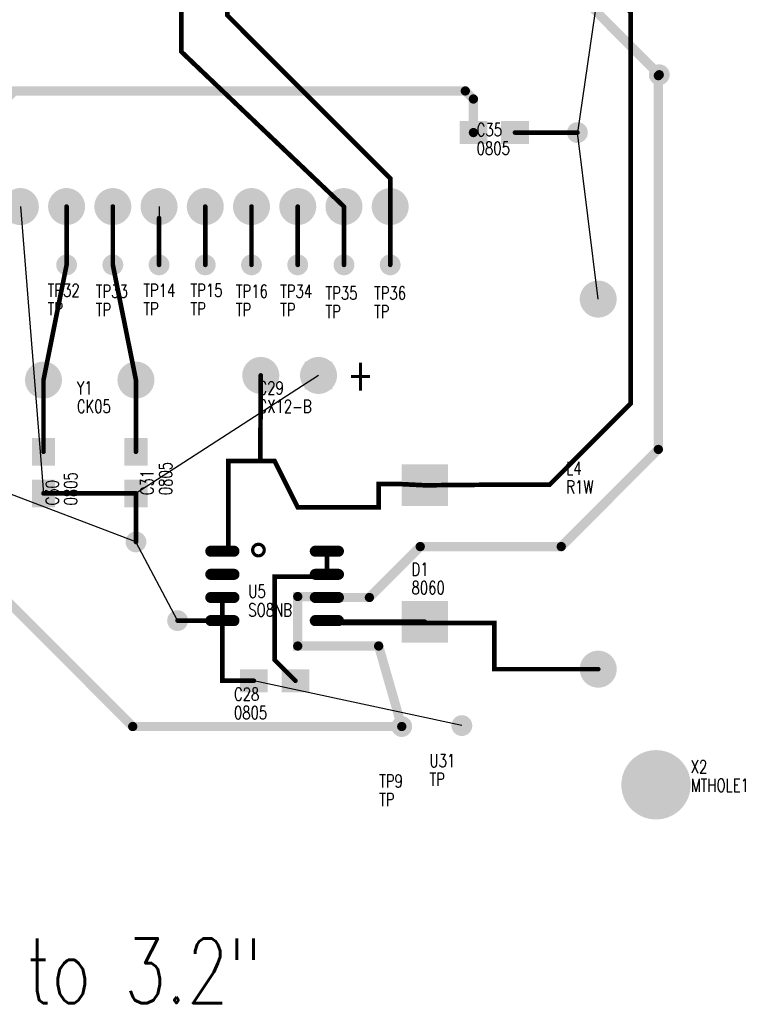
# Model space of a CAD drawing. Extents: x 22 to 3079, y -510 to 5425.
# Tile 2 of 15: x 1498 to 3079, y -324 to 1804. Entities that reach past the tile are written whole.
import ezdxf

# ---------------------------------------------------------------- set-up
doc = ezdxf.new("R2010")
doc.units = 0
for name, pattern in [('P2', [2, 1, 1]), ('TRACK112', [2, 1, 1]), ('TRACK113', [2, 1, 1]), ('TRACK114', [2, 1, 1]), ('TRACK115', [2, 1, 1]), ('TRACK126', [2, 1, 1]), ('TRACK127', [2, 1, 1]), ('TRACK128', [2, 1, 1]), ('TRACK130', [2, 1, 1]), ('TRACK131', [2, 1, 1]), ('TRACK133', [2, 1, 1]), ('TRACK137', [2, 1, 1]), ('TRACK141', [2, 1, 1]), ('TRACK146', [2, 1, 1]), ('TRACK148', [2, 1, 1]), ('TRACK149', [2, 1, 1]), ('TRACK157', [2, 1, 1]), ('TRACK159', [2, 1, 1]), ('TRACK173', [2, 1, 1]), ('TRACK175', [2, 1, 1]), ('TRACK326', [2, 1, 1]), ('TRACK328', [2, 1, 1]), ('TRACK329', [2, 1, 1]), ('TRACK330', [2, 1, 1]), ('TRACK331', [2, 1, 1]), ('TRACK367', [2, 1, 1]), ('TRACK368', [2, 1, 1]), ('TRACK372', [2, 1, 1]), ('TRACK74', [2, 1, 1]), ('TRACK75', [2, 1, 1]), ('TRACK76', [2, 1, 1]), ('TRACK77', [2, 1, 1]), ('TRACK91', [2, 1, 1]), ('TRACK92', [2, 1, 1]), ('TRACK94', [2, 1, 1]), ('TRACK96', [2, 1, 1]), ('TRACK97', [2, 1, 1])]:
    doc.linetypes.add(name, pattern=pattern)
for name, color, linetype in [('COMPONENT_PIECE01', 132, 'CONTINUOUS'), ('COMPONENT_TEXT01', 132, 'CONTINUOUS'), ('CONNECTION', 202, 'CONTINUOUS'), ('DRIL_PLTE_THRU', 12, 'CONTINUOUS'), ('PADS_BOTTOM04', 152, 'CONTINUOUS'), ('PADS_INNER', 1, 'CONTINUOUS'), ('PADS_TOP01', 1, 'CONTINUOUS'), ('PADS_XR25', 168, 'CONTINUOUS'), ('PART_NAME_TOP', 52, 'CONTINUOUS'), ('PART_TOP', 132, 'CONTINUOUS'), ('REFDES', 132, 'CONTINUOUS'), ('TEXT01', 4, 'CONTINUOUS'), ('TRACK01', 1, 'CONTINUOUS'), ('TRACK03', 5, 'CONTINUOUS'), ('VIA', 1, 'CONTINUOUS')]:
    doc.layers.add(name, color=color, linetype=linetype)
doc.styles.add('W10', font='simplex', dxfattribs={"width": 0.75})
doc.styles.add('W20', font='simplex', dxfattribs={"width": 0.75})
doc.styles.add('W5', font='simplex', dxfattribs={"width": 0.75})

# ---------------------------------------------------------------- blocks, each defined once
blk = doc.blocks.new('PADS_BLOCK_UNUSED2')
at = {"layer": 'DRIL_PLTE_THRU', "const_width": 1.5}
blk.add_lwpolyline([(0, -0.8, 1), (0, 0.8, 1)], format="xyb", close=True, dxfattribs=at)
at = {"layer": 'PADS_BOTTOM04'}
blk.add_lwpolyline([(0, 0, 1), (0, 0, 1)], format="xyb", close=True, dxfattribs=at)
at = {"layer": 'PADS_INNER'}
blk.add_lwpolyline([(0, 0, 1), (0, 0, 1)], format="xyb", close=True, dxfattribs=at)
at = {"layer": 'PADS_TOP01', "const_width": 50}
blk.add_lwpolyline([(-30, 0), (30, 0)], dxfattribs=at)
blk = doc.blocks.new('SYM_BLOCK_UNUSED1')
for p in [(-45, 0), (45, 0)]:
    blk.add_blockref('PADS_BLOCK_UNUSED2', p)
blk = doc.blocks.new('PART_TOP45')
blk.add_blockref('SYM_BLOCK_UNUSED1', (0, 0))
at = {"layer": 'PART_NAME_TOP', "style": 'W5', "width": 0.75}
blk.add_text('0805', height=28, rotation=180, dxfattribs=at).set_placement((88, 83))
at = {"layer": 'REFDES', "style": 'W5', "width": 0.75}
blk.add_text('C28', height=28, rotation=180, dxfattribs=at).set_placement((88, 43))
blk = doc.blocks.new('PART_TOP46')
blk.add_blockref('SYM_BLOCK_UNUSED1', (0, 0))
at = {"layer": 'PART_NAME_TOP', "style": 'W5', "width": 0.75}
blk.add_text('0805', height=28, dxfattribs=at).set_placement((-71, -73))
at = {"layer": 'REFDES', "style": 'W5', "width": 0.75}
blk.add_text('C30', height=28, dxfattribs=at).set_placement((-71, -33))
blk = doc.blocks.new('PART_TOP47')
blk.add_blockref('SYM_BLOCK_UNUSED1', (0, 0))
at = {"layer": 'PART_NAME_TOP', "style": 'W5', "width": 0.75}
blk.add_text('0805', height=28, dxfattribs=at).set_placement((-49, -78))
at = {"layer": 'REFDES', "style": 'W5', "width": 0.75}
blk.add_text('C31', height=28, dxfattribs=at).set_placement((-49, -38))
blk = doc.blocks.new('PART_TOP51')
blk.add_blockref('SYM_BLOCK_UNUSED1', (0, 0))
at = {"layer": 'PART_NAME_TOP', "style": 'W5', "width": 0.75}
blk.add_text('0805', height=28, rotation=180, dxfattribs=at).set_placement((38, 48))
at = {"layer": 'REFDES', "style": 'W5', "width": 0.75}
blk.add_text('C35', height=28, rotation=180, dxfattribs=at).set_placement((38, 8))
blk = doc.blocks.new('BODY2')
at = {"layer": 'COMPONENT_TEXT01', "style": 'W10', "width": 0.75}
blk.add_text('+', height=70, dxfattribs=at).set_placement((-120, -27.5))
blk = doc.blocks.new('PADS_BLOCK_UNUSED4')
at = {"layer": 'DRIL_PLTE_THRU', "const_width": 19}
blk.add_lwpolyline([(0, -9.5, 1), (0, 9.5, 1)], format="xyb", close=True, dxfattribs=at)
at = {"layer": 'PADS_BOTTOM04', "const_width": 60}
blk.add_lwpolyline([(-30, 0), (30, 0)], dxfattribs=at)
at = {"layer": 'PADS_INNER', "const_width": 30}
blk.add_lwpolyline([(0, -15, 1), (0, 15, 1)], format="xyb", close=True, dxfattribs=at)
at = {"layer": 'PADS_TOP01', "const_width": 60}
blk.add_lwpolyline([(-30, 0), (30, 0)], dxfattribs=at)
at = {"layer": 'PADS_XR25', "const_width": 40}
blk.add_lwpolyline([(0, -20, 1), (0, 20, 1)], format="xyb", close=True, dxfattribs=at)
blk = doc.blocks.new('PADS_BLOCK_UNUSED3')
at = {"layer": 'DRIL_PLTE_THRU', "const_width": 19}
blk.add_lwpolyline([(0, -9.5, 1), (0, 9.5, 1)], format="xyb", close=True, dxfattribs=at)
at = {"layer": 'PADS_BOTTOM04', "const_width": 30}
blk.add_lwpolyline([(0, -15, 1), (0, 15, 1)], format="xyb", close=True, dxfattribs=at)
at = {"layer": 'PADS_INNER', "const_width": 30}
blk.add_lwpolyline([(0, -15, 1), (0, 15, 1)], format="xyb", close=True, dxfattribs=at)
at = {"layer": 'PADS_TOP01', "const_width": 30}
blk.add_lwpolyline([(0, -15, 1), (0, 15, 1)], format="xyb", close=True, dxfattribs=at)
at = {"layer": 'PADS_XR25', "const_width": 40}
blk.add_lwpolyline([(0, -20, 1), (0, 20, 1)], format="xyb", close=True, dxfattribs=at)
blk = doc.blocks.new('SYM_BLOCK_UNUSED2')
for name, p in [('BODY2', (0, 0)), ('PADS_BLOCK_UNUSED4', (0, 0)), ('PADS_BLOCK_UNUSED3', (125, 0))]:
    blk.add_blockref(name, p)
blk = doc.blocks.new('PART_TOP52')
blk.add_blockref('SYM_BLOCK_UNUSED2', (0, 0))
at = {"layer": 'PART_NAME_TOP', "style": 'W5', "width": 0.75}
blk.add_text('CX12-B', height=28, rotation=180, dxfattribs=at).set_placement((130, 81))
at = {"layer": 'REFDES', "style": 'W5', "width": 0.75}
blk.add_text('C29', height=28, rotation=180, dxfattribs=at).set_placement((130, 41))
blk = doc.blocks.new('PADS_BLOCK_UNUSED5')
at = {"layer": 'DRIL_PLTE_THRU', "const_width": 1.5}
blk.add_lwpolyline([(0, -0.8, 1), (0, 0.8, 1)], format="xyb", close=True, dxfattribs=at)
at = {"layer": 'PADS_BOTTOM04'}
blk.add_lwpolyline([(0, 0, 1), (0, 0, 1)], format="xyb", close=True, dxfattribs=at)
at = {"layer": 'PADS_INNER'}
blk.add_lwpolyline([(0, 0, 1), (0, 0, 1)], format="xyb", close=True, dxfattribs=at)
at = {"layer": 'PADS_TOP01', "const_width": 90}
blk.add_lwpolyline([(0, -50), (0, 50)], dxfattribs=at)
blk = doc.blocks.new('SYM_BLOCK_UNUSED3')
for p in [(-147.5, 0), (147.5, 0)]:
    blk.add_blockref('PADS_BLOCK_UNUSED5', p)
blk = doc.blocks.new('PART_TOP53')
blk.add_blockref('SYM_BLOCK_UNUSED3', (0, 0))
at = {"layer": 'PART_NAME_TOP', "style": 'W5', "width": 0.75}
blk.add_text('8060', height=28, rotation=270, dxfattribs=at).set_placement((-88, 29))
at = {"layer": 'REFDES', "style": 'W5', "width": 0.75}
blk.add_text('D1', height=28, rotation=270, dxfattribs=at).set_placement((-48, 29))
blk = doc.blocks.new('PADS_BLOCK_UNUSED16')
at = {"layer": 'DRIL_PLTE_THRU', "const_width": 22.5}
blk.add_lwpolyline([(0, -11.25, 1), (0, 11.25, 1)], format="xyb", close=True, dxfattribs=at)
at = {"layer": 'PADS_BOTTOM04', "const_width": 35}
blk.add_lwpolyline([(0, -17.5, 1), (0, 17.5, 1)], format="xyb", close=True, dxfattribs=at)
at = {"layer": 'PADS_INNER', "const_width": 35}
blk.add_lwpolyline([(0, -17.5, 1), (0, 17.5, 1)], format="xyb", close=True, dxfattribs=at)
at = {"layer": 'PADS_TOP01', "const_width": 35}
blk.add_lwpolyline([(0, -17.5, 1), (0, 17.5, 1)], format="xyb", close=True, dxfattribs=at)
at = {"layer": 'PADS_XR25', "const_width": 40}
blk.add_lwpolyline([(0, -20, 1), (0, 20, 1)], format="xyb", close=True, dxfattribs=at)
blk = doc.blocks.new('SYM_BLOCK_UNUSED4')
for p in [(0, 0), (800, 0)]:
    blk.add_blockref('PADS_BLOCK_UNUSED16', p)
blk = doc.blocks.new('PART_TOP54')
blk.add_blockref('SYM_BLOCK_UNUSED4', (0, 0))
at = {"layer": 'PART_NAME_TOP', "style": 'W5', "width": 0.75}
blk.add_text('R1W', height=28, rotation=270, dxfattribs=at).set_placement((380, 69))
at = {"layer": 'REFDES', "style": 'W5', "width": 0.75}
blk.add_text('L4', height=28, rotation=270, dxfattribs=at).set_placement((420, 69))
blk = doc.blocks.new('PADS_BLOCK_UNUSED19')
at = {"layer": 'DRIL_PLTE_THRU', "const_width": 15.5}
blk.add_lwpolyline([(0, -7.75, 1), (0, 7.75, 1)], format="xyb", close=True, dxfattribs=at)
at = {"layer": 'PADS_BOTTOM04', "const_width": 22.5}
blk.add_lwpolyline([(0, -11.25, 1), (0, 11.25, 1)], format="xyb", close=True, dxfattribs=at)
at = {"layer": 'PADS_INNER', "const_width": 22.5}
blk.add_lwpolyline([(0, -11.25, 1), (0, 11.25, 1)], format="xyb", close=True, dxfattribs=at)
at = {"layer": 'PADS_TOP01', "const_width": 22.5}
blk.add_lwpolyline([(0, -11.25, 1), (0, 11.25, 1)], format="xyb", close=True, dxfattribs=at)
at = {"layer": 'PADS_XR25', "const_width": 22.5}
blk.add_lwpolyline([(0, -11.25, 1), (0, 11.25, 1)], format="xyb", close=True, dxfattribs=at)
blk = doc.blocks.new('SYM_BLOCK_UNUSED6')
blk.add_blockref('PADS_BLOCK_UNUSED19', (0, -1))
blk = doc.blocks.new('PART_TOP64')
blk.add_blockref('SYM_BLOCK_UNUSED6', (0, 0))
at = {"layer": 'PART_NAME_TOP', "style": 'W5', "width": 0.75}
blk.add_text('TP', height=28, rotation=180, dxfattribs=at).set_placement((49, 171))
at = {"layer": 'REFDES', "style": 'W5', "width": 0.75}
blk.add_text('TP9', height=28, rotation=180, dxfattribs=at).set_placement((49, 131))
blk = doc.blocks.new('PART_TOP69')
blk.add_blockref('SYM_BLOCK_UNUSED6', (0, 0))
at = {"layer": 'PART_NAME_TOP', "style": 'W5', "width": 0.75}
blk.add_text('TP', height=28, dxfattribs=at).set_placement((-34, -110))
at = {"layer": 'REFDES', "style": 'W5', "width": 0.75}
blk.add_text('TP14', height=28, dxfattribs=at).set_placement((-34, -70))
blk = doc.blocks.new('PART_TOP70')
blk.add_blockref('SYM_BLOCK_UNUSED6', (0, 0))
at = {"layer": 'PART_NAME_TOP', "style": 'W5', "width": 0.75}
blk.add_text('TP', height=28, dxfattribs=at).set_placement((-32, -110))
at = {"layer": 'REFDES', "style": 'W5', "width": 0.75}
blk.add_text('TP15', height=28, dxfattribs=at).set_placement((-32, -70))
blk = doc.blocks.new('PART_TOP71')
blk.add_blockref('SYM_BLOCK_UNUSED6', (0, 0))
at = {"layer": 'PART_NAME_TOP', "style": 'W5', "width": 0.75}
blk.add_text('TP', height=28, dxfattribs=at).set_placement((-34, -112))
at = {"layer": 'REFDES', "style": 'W5', "width": 0.75}
blk.add_text('TP16', height=28, dxfattribs=at).set_placement((-34, -72))
blk = doc.blocks.new('BODY11')
at = {"layer": 'COMPONENT_PIECE01', "linetype": 'P2', "const_width": 7}
blk.add_lwpolyline([(-90, -35, 1), (-65, -35, 1)], format="xyb", close=True, dxfattribs=at)
blk = doc.blocks.new('PADS_BLOCK_UNUSED10')
at = {"layer": 'DRIL_PLTE_THRU', "const_width": 1.5}
blk.add_lwpolyline([(0, -0.8, 1), (0, 0.8, 1)], format="xyb", close=True, dxfattribs=at)
at = {"layer": 'PADS_BOTTOM04'}
blk.add_lwpolyline([(0, 0, 1), (0, 0, 1)], format="xyb", close=True, dxfattribs=at)
at = {"layer": 'PADS_INNER'}
blk.add_lwpolyline([(0, 0, 1), (0, 0, 1)], format="xyb", close=True, dxfattribs=at)
at = {"layer": 'PADS_TOP01', "const_width": 12}
blk.add_lwpolyline([(6, -25), (6, 25, 1), (-6, 25), (-6, -25, 1)], format="xyb", close=True, dxfattribs=at)
blk = doc.blocks.new('SYM_BLOCK_UNUSED11')
for name, p in [('PADS_BLOCK_UNUSED10', (-75, 113)), ('PADS_BLOCK_UNUSED10', (-25, 113)), ('PADS_BLOCK_UNUSED10', (25, 113)), ('PADS_BLOCK_UNUSED10', (75, 113)), ('BODY11', (0, 0)), ('PADS_BLOCK_UNUSED10', (-75, -113)), ('PADS_BLOCK_UNUSED10', (-25, -113)), ('PADS_BLOCK_UNUSED10', (25, -113)), ('PADS_BLOCK_UNUSED10', (75, -113))]:
    blk.add_blockref(name, p)
blk = doc.blocks.new('PART_TOP84')
blk.add_blockref('SYM_BLOCK_UNUSED11', (0, 0))
at = {"layer": 'PART_NAME_TOP', "style": 'W5', "width": 0.75}
blk.add_text('SO8NB', height=28, rotation=90, dxfattribs=at).set_placement((66, -57))
at = {"layer": 'REFDES', "style": 'W5', "width": 0.75}
blk.add_text('U5', height=28, rotation=90, dxfattribs=at).set_placement((26, -57))
blk = doc.blocks.new('SYM_BLOCK_UNUSED12')
for name, p in [('PADS_BLOCK_UNUSED3', (0, 600)), ('PADS_BLOCK_UNUSED3', (100, 600)), ('PADS_BLOCK_UNUSED3', (200, 600)), ('PADS_BLOCK_UNUSED3', (300, 600)), ('PADS_BLOCK_UNUSED3', (400, 600)), ('PADS_BLOCK_UNUSED3', (500, 600)), ('PADS_BLOCK_UNUSED3', (600, 600)), ('PADS_BLOCK_UNUSED3', (700, 600)), ('PADS_BLOCK_UNUSED3', (800, 600)), ('PADS_BLOCK_UNUSED3', (900, 600)), ('PADS_BLOCK_UNUSED3', (1000, 600)), ('PADS_BLOCK_UNUSED3', (1100, 600)), ('PADS_BLOCK_UNUSED3', (1200, 600)), ('PADS_BLOCK_UNUSED3', (1300, 600)), ('PADS_BLOCK_UNUSED3', (1400, 600)), ('PADS_BLOCK_UNUSED3', (1500, 600)), ('PADS_BLOCK_UNUSED3', (1600, 600)), ('PADS_BLOCK_UNUSED3', (1700, 600)), ('PADS_BLOCK_UNUSED3', (1800, 600)), ('PADS_BLOCK_UNUSED3', (1900, 600)), ('PADS_BLOCK_UNUSED4', (0, 0)), ('PADS_BLOCK_UNUSED3', (100, 0)), ('PADS_BLOCK_UNUSED3', (200, 0)), ('PADS_BLOCK_UNUSED3', (300, 0)), ('PADS_BLOCK_UNUSED3', (400, 0)), ('PADS_BLOCK_UNUSED3', (500, 0)), ('PADS_BLOCK_UNUSED3', (600, 0)), ('PADS_BLOCK_UNUSED3', (700, 0)), ('PADS_BLOCK_UNUSED3', (800, 0)), ('PADS_BLOCK_UNUSED3', (900, 0)), ('PADS_BLOCK_UNUSED3', (1000, 0)), ('PADS_BLOCK_UNUSED3', (1100, 0)), ('PADS_BLOCK_UNUSED3', (1200, 0)), ('PADS_BLOCK_UNUSED3', (1300, 0)), ('PADS_BLOCK_UNUSED3', (1400, 0)), ('PADS_BLOCK_UNUSED3', (1500, 0)), ('PADS_BLOCK_UNUSED3', (1600, 0)), ('PADS_BLOCK_UNUSED3', (1700, 0)), ('PADS_BLOCK_UNUSED3', (1800, 0)), ('PADS_BLOCK_UNUSED3', (1900, 0))]:
    blk.add_blockref(name, p)
blk = doc.blocks.new('PART_TOP85')
blk.add_blockref('SYM_BLOCK_UNUSED12', (0, 0))
at = {"layer": 'PART_NAME_TOP', "style": 'W5', "width": 0.75}
blk.add_text('DIP40-600', height=28, dxfattribs=at).set_placement((800, 310))
at = {"layer": 'REFDES', "style": 'W5', "width": 0.75}
blk.add_text('U7', height=28, dxfattribs=at).set_placement((800, 350))
blk = doc.blocks.new('SYM_BLOCK_UNUSED13')
for p in [(0, 0), (200, 0)]:
    blk.add_blockref('PADS_BLOCK_UNUSED3', p)
blk = doc.blocks.new('PART_TOP86')
blk.add_blockref('SYM_BLOCK_UNUSED13', (0, 0))
at = {"layer": 'PART_NAME_TOP', "style": 'W5', "width": 0.75}
blk.add_text('CK05', height=28, rotation=180, dxfattribs=at).set_placement((128, 71))
at = {"layer": 'REFDES', "style": 'W5', "width": 0.75}
blk.add_text('Y1', height=28, rotation=180, dxfattribs=at).set_placement((128, 31))
blk = doc.blocks.new('PART_TOP103')
blk.add_blockref('SYM_BLOCK_UNUSED6', (0, 0))
at = {"layer": 'PART_NAME_TOP', "style": 'W5', "width": 0.75}
blk.add_text('TP', height=28, dxfattribs=at).set_placement((-41, -110))
at = {"layer": 'REFDES', "style": 'W5', "width": 0.75}
blk.add_text('TP32', height=28, dxfattribs=at).set_placement((-41, -70))
blk = doc.blocks.new('PART_TOP104')
blk.add_blockref('SYM_BLOCK_UNUSED6', (0, 0))
at = {"layer": 'PART_NAME_TOP', "style": 'W5', "width": 0.75}
blk.add_text('TP', height=28, dxfattribs=at).set_placement((-37, -112))
at = {"layer": 'REFDES', "style": 'W5', "width": 0.75}
blk.add_text('TP33', height=28, dxfattribs=at).set_placement((-37, -72))
blk = doc.blocks.new('PART_TOP105')
blk.add_blockref('SYM_BLOCK_UNUSED6', (0, 0))
at = {"layer": 'PART_NAME_TOP', "style": 'W5', "width": 0.75}
blk.add_text('TP', height=28, dxfattribs=at).set_placement((-38, -112))
at = {"layer": 'REFDES', "style": 'W5', "width": 0.75}
blk.add_text('TP34', height=28, dxfattribs=at).set_placement((-38, -72))
blk = doc.blocks.new('PART_TOP106')
blk.add_blockref('SYM_BLOCK_UNUSED6', (0, 0))
at = {"layer": 'PART_NAME_TOP', "style": 'W5', "width": 0.75}
blk.add_text('TP', height=28, dxfattribs=at).set_placement((-40, -116))
at = {"layer": 'REFDES', "style": 'W5', "width": 0.75}
blk.add_text('TP35', height=28, dxfattribs=at).set_placement((-40, -76))
blk = doc.blocks.new('PART_TOP107')
blk.add_blockref('SYM_BLOCK_UNUSED6', (0, 0))
at = {"layer": 'PART_NAME_TOP', "style": 'W5', "width": 0.75}
blk.add_text('TP', height=28, dxfattribs=at).set_placement((-35, -116))
at = {"layer": 'REFDES', "style": 'W5', "width": 0.75}
blk.add_text('TP36', height=28, dxfattribs=at).set_placement((-35, -76))
blk = doc.blocks.new('PART_TOP218')
blk.add_blockref('SYM_BLOCK_UNUSED6', (0, 0))
at = {"layer": 'PART_NAME_TOP', "style": 'W5', "width": 0.75}
blk.add_text('TP', height=28, dxfattribs=at).set_placement((-70, -131))
at = {"layer": 'REFDES', "style": 'W5', "width": 0.75}
blk.add_text('U31', height=28, dxfattribs=at).set_placement((-70, -91))
blk = doc.blocks.new('PADS_BLOCK_UNUSED22')
at = {"layer": 'DRIL_PLTE_THRU', "const_width": 64}
blk.add_lwpolyline([(0, -32, 1), (0, 32, 1)], format="xyb", close=True, dxfattribs=at)
at = {"layer": 'PADS_BOTTOM04', "const_width": 50}
blk.add_lwpolyline([(0, -25, 1), (0, 25, 1)], format="xyb", close=True, dxfattribs=at)
at = {"layer": 'PADS_INNER', "const_width": 50}
blk.add_lwpolyline([(0, -25, 1), (0, 25, 1)], format="xyb", close=True, dxfattribs=at)
at = {"layer": 'PADS_TOP01', "const_width": 62.5}
blk.add_lwpolyline([(0, -31.25, 1), (0, 31.25, 1)], format="xyb", close=True, dxfattribs=at)
at = {"layer": 'PADS_XR25', "const_width": 75}
blk.add_lwpolyline([(0, -37.5, 1), (0, 37.5, 1)], format="xyb", close=True, dxfattribs=at)
blk = doc.blocks.new('SYM_BLOCK_UNUSED15')
blk.add_blockref('PADS_BLOCK_UNUSED22', (0, 0))
blk = doc.blocks.new('PART_TOP220')
blk.add_blockref('SYM_BLOCK_UNUSED15', (0, 0))
at = {"layer": 'PART_NAME_TOP', "style": 'W5', "width": 0.75}
blk.add_text('MTHOLE1', height=28, dxfattribs=at).set_placement((75, -15))
at = {"layer": 'REFDES', "style": 'W5', "width": 0.75}
blk.add_text('X2', height=28, dxfattribs=at).set_placement((75, 25))
blk = doc.blocks.new('CORNER_10')
at = {"const_width": 5}
blk.add_lwpolyline([(0, -2.5, 1), (0, 2.5, 1)], format="xyb", close=True, dxfattribs=at)
blk = doc.blocks.new('CORNER_20')
at = {"const_width": 10}
blk.add_lwpolyline([(0, -5, 1), (0, 5, 1)], format="xyb", close=True, dxfattribs=at)
blk = doc.blocks.new('PADS_BLOCK_UNUSED20')
at = {"layer": 'DRIL_PLTE_THRU', "const_width": 15.5}
blk.add_lwpolyline([(0, -7.75, 1), (0, 7.75, 1)], format="xyb", close=True, dxfattribs=at)
at = {"layer": 'PADS_BOTTOM04', "const_width": 22.5}
blk.add_lwpolyline([(0, -11.25, 1), (0, 11.25, 1)], format="xyb", close=True, dxfattribs=at)
at = {"layer": 'PADS_INNER', "const_width": 22.5}
blk.add_lwpolyline([(0, -11.25, 1), (0, 11.25, 1)], format="xyb", close=True, dxfattribs=at)
at = {"layer": 'PADS_TOP01', "const_width": 22.5}
blk.add_lwpolyline([(0, -11.25, 1), (0, 11.25, 1)], format="xyb", close=True, dxfattribs=at)
blk = doc.blocks.new('VIA0')
blk.add_blockref('PADS_BLOCK_UNUSED20', (0, 0))

msp = doc.modelspace()

# ---------------------------------------------------------------- linework, layer by layer
at = {"layer": 'CONNECTION', "linetype": 'TRACK133'}
msp.add_line((2890, 2825), (2705, 1560), dxfattribs=at)
at = {"layer": 'CONNECTION', "linetype": 'TRACK141'}
for p in [(2890, 2825), (2750, 1200)]:
    msp.add_line(p, (2705, 1560), dxfattribs=at)
at = {"layer": 'CONNECTION', "linetype": 'TRACK173'}
msp.add_line((2750, 1200), (2705, 1560), dxfattribs=at)
at = {"layer": 'CONNECTION', "linetype": 'TRACK131'}
msp.add_line((1500, 1400), (1550, 780), dxfattribs=at)
at = {"layer": 'CONNECTION', "linetype": 'TRACK94'}
msp.add_line((1800, 1400), (1800, 1375), dxfattribs=at)
at = {"layer": 'CONNECTION', "linetype": 'TRACK148'}
msp.add_line((2145, 1035), (1750, 780), dxfattribs=at)
at = {"layer": 'CONNECTION', "linetype": 'TRACK175'}
msp.add_line((1750, 675), (1255, 863), dxfattribs=at)
at = {"layer": 'CONNECTION', "linetype": 'TRACK149'}
msp.add_line((1840, 505), (1750, 675), dxfattribs=at)
at = {"layer": 'CONNECTION', "linetype": 'TRACK128'}
msp.add_line((1937, 655), (1950, 650), dxfattribs=at)
at = {"layer": 'CONNECTION', "linetype": 'TRACK74'}
for p, q in [((2163, 655), (2163, 650)), ((2163, 650), (2163, 605))]:
    msp.add_line(p, q, dxfattribs=at)
at = {"layer": 'CONNECTION', "linetype": 'TRACK75'}
msp.add_line((2163, 650), (2163, 605), dxfattribs=at)
at = {"layer": 'CONNECTION', "linetype": 'TRACK367'}
msp.add_line((2163, 555), (2163, 557), dxfattribs=at)
at = {"layer": 'CONNECTION', "linetype": 'TRACK76'}
msp.add_line((2163, 505), (2163, 500), dxfattribs=at)
at = {"layer": 'CONNECTION', "linetype": 'TRACK77'}
msp.add_line((2163, 505), (2163, 500), dxfattribs=at)
at = {"layer": 'CONNECTION', "linetype": 'TRACK157'}
msp.add_line((2455, 278), (2005, 375), dxfattribs=at)
at = {"layer": 'TRACK01', "linetype": 'TRACK127', "const_width": 10}
msp.add_lwpolyline([(2375, 797.5), (2546, 799), (2645, 799), (2820, 974), (2820, 1820), (2740, 1900), (2740, 2720), (2700, 2760), (2700, 2950), (2945, 3195), (2945, 3500), (2945, 4186), (2941, 4190)], dxfattribs=at)
at = {"layer": 'TRACK01', "linetype": 'TRACK372'}
for points, const_width in [([(2163, 555), (2255, 555), (2365, 665), (2670, 665), (2880, 875), (2880, 1683)], 20), ([(2880, 1683), (2882, 1685)], 10)]:
    msp.add_lwpolyline(points, dxfattribs=dict(at, const_width=const_width))
at = {"layer": 'TRACK01', "linetype": 'TRACK326', "const_width": 20}
msp.add_lwpolyline([(1400, 1400), (1400, 1560), (1400, 1563), (1487, 1650), (2462.5, 1650), (2480, 1632.5), (2480, 1560)], dxfattribs=at)
at = {"layer": 'TRACK01', "linetype": 'TRACK133', "const_width": 10}
msp.add_lwpolyline([(2570, 1560), (2705, 1560)], dxfattribs=at)
at = {"layer": 'TRACK01', "linetype": 'TRACK173', "const_width": 10}
msp.add_lwpolyline([(2705, 1560), (2570, 1560)], dxfattribs=at)
at = {"layer": 'TRACK01', "linetype": 'TRACK91', "const_width": 10}
msp.add_lwpolyline([(1600, 1400), (1600, 1274)], dxfattribs=at)
at = {"layer": 'TRACK01', "linetype": 'TRACK92', "const_width": 10}
msp.add_lwpolyline([(1700, 1400), (1700, 1274)], dxfattribs=at)
at = {"layer": 'TRACK01', "linetype": 'TRACK96', "const_width": 10}
msp.add_lwpolyline([(1900, 1274), (1900, 1400)], dxfattribs=at)
at = {"layer": 'TRACK01', "linetype": 'TRACK97', "const_width": 10}
msp.add_lwpolyline([(2000, 1274), (2000, 1400)], dxfattribs=at)
at = {"layer": 'TRACK01', "linetype": 'TRACK130', "const_width": 10}
msp.add_lwpolyline([(2100, 1274), (2100, 1400)], dxfattribs=at)
at = {"layer": 'TRACK01', "linetype": 'TRACK112', "const_width": 10}
msp.add_lwpolyline([(2200, 1274), (2200, 1400)], dxfattribs=at)
at = {"layer": 'TRACK01', "linetype": 'TRACK115', "const_width": 10}
msp.add_lwpolyline([(2300, 1274), (2300, 1400)], dxfattribs=at)
at = {"layer": 'TRACK01', "linetype": 'TRACK94', "const_width": 10}
msp.add_lwpolyline([(1800, 1274), (1800, 1375)], dxfattribs=at)
at = {"layer": 'TRACK01', "linetype": 'TRACK330', "const_width": 10}
msp.add_lwpolyline([(1600, 1274), (1550, 1025)], dxfattribs=at)
at = {"layer": 'TRACK01', "linetype": 'TRACK328', "const_width": 10}
msp.add_lwpolyline([(1700, 1274), (1750, 1025)], dxfattribs=at)
at = {"layer": 'TRACK01', "linetype": 'TRACK331', "const_width": 10}
msp.add_lwpolyline([(1550, 1025), (1550, 870)], dxfattribs=at)
at = {"layer": 'TRACK01', "linetype": 'TRACK329', "const_width": 10}
msp.add_lwpolyline([(1750, 1025), (1750, 870)], dxfattribs=at)
at = {"layer": 'TRACK01', "linetype": 'TRACK128', "const_width": 10}
msp.add_lwpolyline([(1950, 650), (1950, 655), (1950, 850), (2019, 850), (2020, 1035)], dxfattribs=at)
at = {"layer": 'TRACK01', "linetype": 'TRACK126', "const_width": 10}
msp.add_lwpolyline([(2020, 1035), (2019, 850), (2050, 850), (2100, 750), (2275, 750), (2275, 800), (2325, 800), (2375, 797.5)], dxfattribs=at)
at = {"layer": 'TRACK01', "linetype": 'TRACK137', "const_width": 10}
msp.add_lwpolyline([(1750, 780), (1550, 780)], dxfattribs=at)
at = {"layer": 'TRACK01', "linetype": 'TRACK149', "const_width": 10}
for points in [[(1750, 780), (1750, 675)], [(1840, 505), (1937, 505)]]:
    msp.add_lwpolyline(points, dxfattribs=at)
at = {"layer": 'TRACK01', "linetype": 'TRACK175', "const_width": 10}
msp.add_lwpolyline([(1750, 675), (1750, 780)], dxfattribs=at)
at = {"layer": 'TRACK01', "linetype": 'TRACK368', "const_width": 20}
msp.add_lwpolyline([(345, 433), (345, 321), (380, 286), (1109, 286), (1390, 567), (1390, 629), (1743, 276), (2325, 276)], dxfattribs=at)
at = {"layer": 'TRACK01', "linetype": 'TRACK75', "const_width": 10}
msp.add_lwpolyline([(2163, 650), (2163, 600), (2050, 600), (2050, 420), (2095, 375)], dxfattribs=at)
at = {"layer": 'TRACK01', "linetype": 'TRACK146', "const_width": 10}
msp.add_lwpolyline([(1937, 505), (1937, 555)], dxfattribs=at)
at = {"layer": 'TRACK01', "linetype": 'TRACK367', "const_width": 20}
msp.add_lwpolyline([(2325, 276), (2275, 450), (2100, 450), (2100, 557), (2163, 557)], dxfattribs=at)
at = {"layer": 'TRACK01', "linetype": 'TRACK159', "const_width": 10}
msp.add_lwpolyline([(1937, 505), (1937, 375), (2005, 375)], dxfattribs=at)
at = {"layer": 'TRACK01', "linetype": 'TRACK77', "const_width": 10}
msp.add_lwpolyline([(2375, 502.5), (2165.5, 502.5), (2163, 500)], dxfattribs=at)
at = {"layer": 'TRACK01', "linetype": 'TRACK76', "const_width": 10}
msp.add_lwpolyline([(2163, 500), (2525, 500), (2525, 400), (2750, 400)], dxfattribs=at)
at = {"layer": 'TRACK03', "linetype": 'TRACK113', "const_width": 10}
msp.add_lwpolyline([(2200, 1400), (1848, 1735), (1848, 2189), (1903, 2244), (1903, 2397), (1754, 2546), (763.5, 2546), (746, 2563.5), (746, 3279.5), (749, 3282.5), (749, 3575), (684, 3640), (684, 3729), (660, 3753), (660, 3923), (862.5, 3923), (880, 3905.5), (880, 3849)], dxfattribs=at)
at = {"layer": 'TRACK03', "linetype": 'TRACK114', "const_width": 10}
msp.add_lwpolyline([(2300, 1400), (2300, 1461), (1948, 1813), (1948, 2270.5), (1965.5, 2288), (1994.5, 2288), (2012, 2305.5), (2012, 2351), (1796, 2567), (789.5, 2567), (772, 2584.5), (772, 3487), (772, 3589), (742, 3619), (717, 3644), (717, 3845)], dxfattribs=at)
at = {"layer": 'TRACK03', "linetype": 'TRACK372', "const_width": 20}
msp.add_lwpolyline([(2882, 1685), (2530, 2037)], dxfattribs=at)

# ---------------------------------------------------------------- block references
at = {"layer": 'PART_TOP'}
for name, p in [('PART_TOP85', (400, 1400)), ('PART_TOP103', (1600, 1275)), ('PART_TOP104', (1700, 1275)), ('PART_TOP69', (1800, 1275)), ('PART_TOP70', (1900, 1275)), ('PART_TOP71', (2000, 1275)), ('PART_TOP105', (2100, 1275)), ('PART_TOP106', (2200, 1275)), ('PART_TOP107', (2300, 1275)), ('PART_TOP218', (2455, 279)), ('PART_TOP220', (2875, 150))]:
    msp.add_blockref(name, p, dxfattribs=at)
for name, p, rotation in [('PART_TOP51', (2525, 1560), 180), ('PART_TOP54', (2750, 400), 90), ('PART_TOP86', (1750, 1025), 180), ('PART_TOP52', (2145, 1035), 180), ('PART_TOP46', (1550, 825), 90), ('PART_TOP47', (1750, 825), 90), ('PART_TOP53', (2375, 650), 90), ('PART_TOP84', (2050, 580), 270), ('PART_TOP45', (2050, 375), 180), ('PART_TOP64', (2325, 275), 180)]:
    msp.add_blockref(name, p, dxfattribs=dict(at, rotation=rotation))
at = {"layer": 'TRACK01'}
for name, p in [('CORNER_20', (2880, 1683)), ('CORNER_10', (2880, 1683)), ('CORNER_10', (2882, 1685)), ('CORNER_20', (2462.5, 1650)), ('CORNER_20', (2480, 1632.5)), ('CORNER_20', (2480, 1560)), ('CORNER_10', (2570, 1560)), ('CORNER_10', (2570, 1560)), ('CORNER_10', (2705, 1560)), ('CORNER_10', (2705, 1560)), ('CORNER_10', (1600, 1400)), ('CORNER_10', (1700, 1400)), ('CORNER_10', (1900, 1400)), ('CORNER_10', (2000, 1400)), ('CORNER_10', (2100, 1400)), ('CORNER_10', (2200, 1400)), ('CORNER_10', (2300, 1400)), ('CORNER_10', (1800, 1375)), ('CORNER_10', (1600, 1274)), ('CORNER_10', (1600, 1274)), ('CORNER_10', (1700, 1274)), ('CORNER_10', (1700, 1274)), ('CORNER_10', (1800, 1274)), ('CORNER_10', (1900, 1274)), ('CORNER_10', (2000, 1274)), ('CORNER_10', (2100, 1274)), ('CORNER_10', (2200, 1274)), ('CORNER_10', (2300, 1274)), ('CORNER_10', (1550, 1025)), ('CORNER_10', (1550, 1025)), ('CORNER_10', (1750, 1025)), ('CORNER_10', (1750, 1025)), ('CORNER_10', (2020, 1035)), ('CORNER_10', (2020, 1035)), ('CORNER_10', (2820, 974)), ('CORNER_10', (1550, 870)), ('CORNER_10', (1750, 870)), ('CORNER_20', (2880, 875)), ('CORNER_10', (1950, 850)), ('CORNER_10', (2019, 850)), ('CORNER_10', (2019, 850)), ('CORNER_10', (2050, 850)), ('CORNER_10', (2275, 800)), ('CORNER_10', (2325, 800)), ('CORNER_10', (2375, 797.5)), ('CORNER_10', (2375, 797.5)), ('CORNER_10', (2645, 799)), ('CORNER_10', (1550, 780)), ('CORNER_10', (1750, 780)), ('CORNER_10', (1750, 780)), ('CORNER_10', (1750, 780)), ('CORNER_10', (2100, 750)), ('CORNER_10', (2275, 750)), ('CORNER_10', (1750, 675)), ('CORNER_10', (1750, 675)), ('CORNER_20', (2365, 665)), ('CORNER_20', (2670, 665)), ('CORNER_10', (1950, 650)), ('CORNER_10', (2163, 650)), ('CORNER_10', (2050, 600)), ('CORNER_10', (2163, 600)), ('CORNER_10', (1937, 555)), ('CORNER_20', (2100, 557)), ('CORNER_20', (2163, 557)), ('CORNER_20', (2163, 555)), ('CORNER_20', (2255, 555)), ('CORNER_10', (1840, 505)), ('CORNER_10', (1937, 505)), ('CORNER_10', (1937, 505)), ('CORNER_10', (1937, 505)), ('CORNER_10', (2163, 500)), ('CORNER_10', (2163, 500)), ('CORNER_10', (2165.5, 502.5)), ('CORNER_10', (2375, 502.5)), ('CORNER_10', (2525, 500)), ('CORNER_20', (2100, 450)), ('CORNER_20', (2275, 450)), ('CORNER_10', (2050, 420)), ('CORNER_10', (2525, 400)), ('CORNER_10', (2750, 400)), ('CORNER_10', (1937, 375)), ('CORNER_10', (2005, 375)), ('CORNER_10', (2095, 375)), ('CORNER_20', (1743, 276)), ('CORNER_20', (2325, 276)), ('CORNER_20', (2325, 276))]:
    msp.add_blockref(name, p, dxfattribs=at)
at = {"layer": 'TRACK03'}
for name, p in [('CORNER_10', (1848, 1735)), ('CORNER_20', (2882, 1685)), ('CORNER_10', (2300, 1461)), ('CORNER_10', (2200, 1400)), ('CORNER_10', (2300, 1400))]:
    msp.add_blockref(name, p, dxfattribs=at)
at = {"layer": 'VIA', "linetype": 'TRACK372'}
msp.add_blockref('VIA0', (2882, 1685), dxfattribs=at)
at = {"layer": 'VIA', "linetype": 'TRACK133'}
msp.add_blockref('VIA0', (2705, 1560), dxfattribs=at)
at = {"layer": 'VIA', "linetype": 'TRACK173'}
msp.add_blockref('VIA0', (2705, 1560), dxfattribs=at)
at = {"layer": 'VIA', "linetype": 'TRACK141'}
msp.add_blockref('VIA0', (2705, 1560), dxfattribs=at)
at = {"layer": 'VIA', "linetype": 'TRACK149'}
for p in [(1750, 675), (1840, 505)]:
    msp.add_blockref('VIA0', p, dxfattribs=at)
at = {"layer": 'VIA', "linetype": 'TRACK175'}
msp.add_blockref('VIA0', (1750, 675), dxfattribs=at)

# ---------------------------------------------------------------- texts
at = {"layer": 'TEXT01', "style": 'W20', "width": 0.75}
msp.add_text('Reduce to 3.2"', height=140, dxfattribs=at).set_placement((933, -322))

doc.saveas('drawing.dxf')
